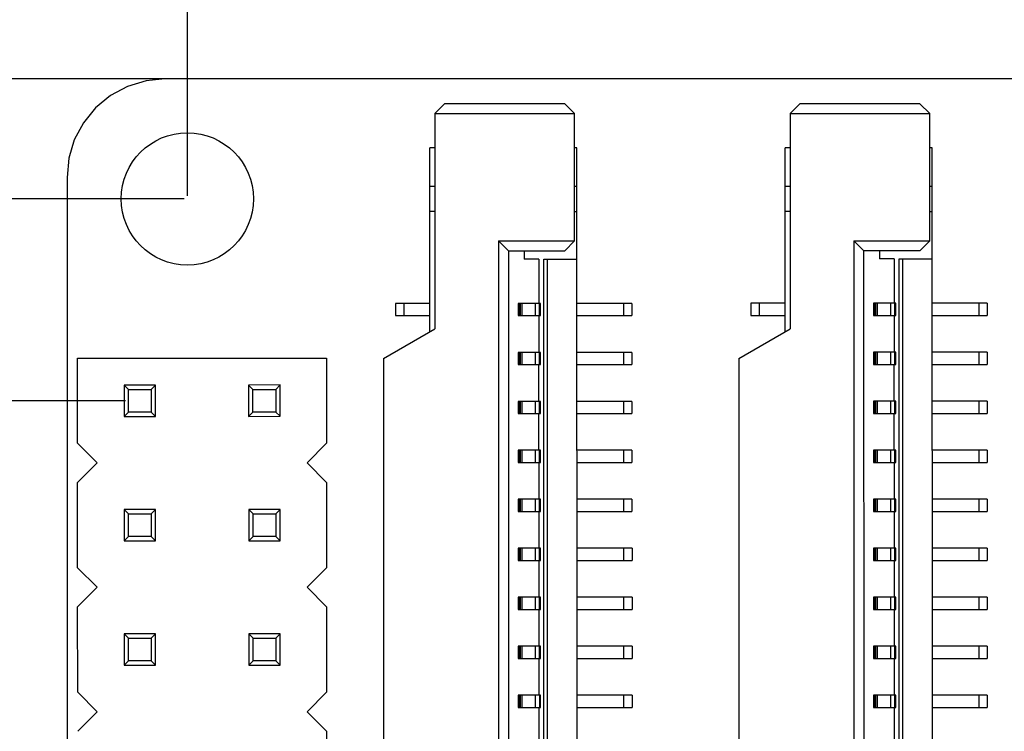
# Model space of a CAD drawing. Header units: inches. Extents: x -29 to 164, y -51 to 83.
# Tile 20 of 164: x 7 to 27, y 29 to 43. Entities that reach past the tile are written whole.
import ezdxf

# ---------------------------------------------------------------- set-up
doc = ezdxf.new("R2010")
doc.units = ezdxf.units.IN
doc.header["$LTSCALE"] = 1.21
doc.header["$MEASUREMENT"] = 0
doc.header["$PDMODE"] = 3
doc.header["$PDSIZE"] = 0.3125
doc.layers.get('0').update_dxf_attribs({"linetype": 'CONTINUOUS'})
doc.layers.get('Defpoints').update_dxf_attribs({"linetype": 'CONTINUOUS'})
doc.layers.add('DIM', color=3, linetype='CONTINUOUS')
doc.styles.get("Standard").update_dxf_attribs({"font": 'txt', "width": 0.8})
doc.dimstyles.get("Standard").update_dxf_attribs({"dimtxt": 0.15625, "dimasz": 0.1875, "dimexe": 0.125, "dimexo": 0.0625, "dimgap": 0.09, "dimtad": 0, "dimtih": 1, "dimtoh": 1, "dimzin": 4, "dimdsep": 46, "dimtxsty": 'STANDARD', "dimblk": '_FILLED', "dimblk1": '_FILLED', "dimblk2": '_FILLED', "dimcen": 0.09, "dimazin": 1, "dimtp": 0.01, "dimtm": 0.01, "dimtfac": 1, "dimtofl": 0, "dimtmove": 0, "dimatfit": 3, "dimldrblk": '_FILLED', "dimfxl": 1, "dimtolj": 1, "dimtzin": 4, "dimarcsym": 0})

# ---------------------------------------------------------------- blocks, each defined once
blk = doc.blocks.new('_FILLED')
at = {"color": 0, "linetype": 'ByBlock'}
blk.add_solid([(0, 0), (-1, 0.167), (-1, -0.167)], dxfattribs=at)
blk = doc.blocks.new('*D1')
at = {"layer": 'Defpoints', "color": 0}
for p in [(4.455, 42.283), (9.879, 42.283), (10.329, 39.833)]:
    blk.add_point(p, dxfattribs=at)
at = {"layer": 'DIM', "color": 0, "lineweight": -2}
for p, q in [((4.455, 44.283), (4.455, 46.283)), ((9.816, 42.283), (4.33, 42.283)), ((10.267, 39.833), (4.33, 39.833)), ((4.455, 37.833), (4.455, 35.833))]:
    blk.add_line(p, q, dxfattribs=at)
at = {"layer": 'DIM', "color": 0, "lineweight": -2, "xscale": 2, "yscale": 2, "zscale": 2}
for p, rotation in [((4.455, 42.283), 270), ((4.455, 39.833), 90)]:
    blk.add_blockref('_FILLED', p, dxfattribs=dict(at, rotation=rotation))
at = {"layer": 'DIM', "color": 0, "insert": (4.455, 48.773), "char_height": 2, "attachment_point": 5, "rotation": 90}
blk.add_mtext('\\A1;2.45', dxfattribs=at)
blk = doc.blocks.new('*D2')
at = {"layer": 'Defpoints', "color": 0}
for p in [(0.441, 42.283), (9.879, 42.283), (9.128, 35.713)]:
    blk.add_point(p, dxfattribs=at)
at = {"layer": 'DIM', "color": 0, "lineweight": -2}
for p, q in [((0.441, 44.283), (0.441, 46.283)), ((9.816, 42.283), (0.316, 42.283)), ((9.066, 35.713), (0.316, 35.713)), ((0.441, 33.713), (0.441, 31.713))]:
    blk.add_line(p, q, dxfattribs=at)
at = {"layer": 'DIM', "color": 0, "lineweight": -2, "xscale": 2, "yscale": 2, "zscale": 2}
for p, rotation in [((0.441, 42.283), 270), ((0.441, 35.713), 90)]:
    blk.add_blockref('_FILLED', p, dxfattribs=dict(at, rotation=rotation))
at = {"layer": 'DIM', "color": 0, "insert": (0.441, 38.998), "char_height": 2, "attachment_point": 5, "rotation": 90}
blk.add_mtext('\\A1;6.57', dxfattribs=at)
blk = doc.blocks.new('*D3')
at = {"layer": 'Defpoints', "color": 0}
for p in [(9.128, 35.713), (0.441, 5.233), (9.135, 5.233)]:
    blk.add_point(p, dxfattribs=at)
at = {"layer": 'DIM', "color": 0, "lineweight": -2}
for p, q in [((9.066, 35.713), (0.316, 35.713)), ((0.441, 33.713), (0.441, 29.496)), ((0.441, 7.233), (0.441, 11.45)), ((9.072, 5.233), (0.316, 5.233))]:
    blk.add_line(p, q, dxfattribs=at)
at = {"layer": 'DIM', "color": 0, "lineweight": -2, "xscale": 2, "yscale": 2, "zscale": 2}
for p, rotation in [((0.441, 35.713), 90), ((0.441, 5.233), 270)]:
    blk.add_blockref('_FILLED', p, dxfattribs=dict(at, rotation=rotation))
at = {"layer": 'DIM', "color": 0, "insert": (0.441, 20.473), "char_height": 2, "attachment_point": 5, "rotation": 90}
blk.add_mtext('\\A1;30.48(2.54*12)', dxfattribs=at)
blk = doc.blocks.new('*D4')
at = {"layer": 'Defpoints', "color": 0}
for p in [(-6.502, 42.283), (9.879, 42.283), (9.889, -7.727)]:
    blk.add_point(p, dxfattribs=at)
at = {"layer": 'DIM', "color": 0, "lineweight": -2}
for p, q in [((9.816, 42.283), (-6.627, 42.283)), ((-6.502, 40.283), (-6.502, 19.501)), ((-6.502, -5.727), (-6.502, 15.055)), ((9.827, -7.727), (-6.627, -7.727))]:
    blk.add_line(p, q, dxfattribs=at)
at = {"layer": 'DIM', "color": 0, "lineweight": -2, "xscale": 2, "yscale": 2, "zscale": 2}
for p, rotation in [((-6.502, 42.283), 90), ((-6.502, -7.727), 270)]:
    blk.add_blockref('_FILLED', p, dxfattribs=dict(at, rotation=rotation))
at = {"layer": 'DIM', "color": 0, "insert": (-6.502, 17.278), "char_height": 2, "attachment_point": 5, "rotation": 90}
blk.add_mtext('\\A1;50.0', dxfattribs=at)
blk = doc.blocks.new('*D11')
at = {"layer": 'Defpoints', "color": 0}
for p in [(-2.864, 42.283), (10.339, 42.283), (10.339, -5.267)]:
    blk.add_point(p, dxfattribs=at)
at = {"layer": 'DIM', "color": 0, "lineweight": -2}
for p, q in [((10.276, 42.283), (-2.989, 42.283)), ((-2.864, 40.283), (-2.864, 21.798)), ((-2.864, -3.267), (-2.864, 15.218)), ((10.276, -5.267), (-2.989, -5.267))]:
    blk.add_line(p, q, dxfattribs=at)
at = {"layer": 'DIM', "color": 0, "lineweight": -2, "xscale": 2, "yscale": 2, "zscale": 2}
for p, rotation in [((-2.864, 42.283), 90), ((-2.864, -5.267), 270)]:
    blk.add_blockref('_FILLED', p, dxfattribs=dict(at, rotation=rotation))
at = {"layer": 'DIM', "color": 0, "insert": (-2.864, 18.508), "char_height": 2, "attachment_point": 5, "rotation": 90}
blk.add_mtext('\\A1;47.55', dxfattribs=at)
blk = doc.blocks.new('*D12')
at = {"layer": 'Defpoints', "color": 0}
for p in [(10.329, 47.774), (32.869, 43.482), (10.329, 39.833)]:
    blk.add_point(p, dxfattribs=at)
at = {"layer": 'DIM', "color": 0, "lineweight": -2}
for p, q in [((10.329, 39.895), (10.329, 47.899)), ((32.869, 43.545), (32.869, 47.899)), ((12.329, 47.774), (18.309, 47.774)), ((30.869, 47.774), (24.889, 47.774))]:
    blk.add_line(p, q, dxfattribs=at)
at = {"layer": 'DIM', "color": 0, "lineweight": -2, "xscale": 2, "yscale": 2, "zscale": 2, "rotation": 180}
blk.add_blockref('_FILLED', (10.329, 47.774), dxfattribs=at)
at = {"layer": 'DIM', "color": 0, "lineweight": -2, "xscale": 2, "yscale": 2, "zscale": 2}
blk.add_blockref('_FILLED', (32.869, 47.774), dxfattribs=at)
at = {"layer": 'DIM', "color": 0, "insert": (21.599, 47.774), "char_height": 2, "attachment_point": 5}
blk.add_mtext('\\A1;22.54', dxfattribs=at)
blk = doc.blocks.new('*D14')
at = {"layer": 'Defpoints', "color": 0}
for p in [(40.079, 50.392), (40.079, 41.954), (10.329, 39.833)]:
    blk.add_point(p, dxfattribs=at)
at = {"layer": 'DIM', "color": 0, "lineweight": -2}
for p, q in [((10.329, 39.895), (10.329, 50.517)), ((40.079, 42.017), (40.079, 50.517)), ((12.329, 50.392), (21.914, 50.392)), ((38.079, 50.392), (28.494, 50.392))]:
    blk.add_line(p, q, dxfattribs=at)
at = {"layer": 'DIM', "color": 0, "lineweight": -2, "xscale": 2, "yscale": 2, "zscale": 2, "rotation": 180}
blk.add_blockref('_FILLED', (10.329, 50.392), dxfattribs=at)
at = {"layer": 'DIM', "color": 0, "lineweight": -2, "xscale": 2, "yscale": 2, "zscale": 2}
blk.add_blockref('_FILLED', (40.079, 50.392), dxfattribs=at)
at = {"layer": 'DIM', "color": 0, "insert": (25.204, 50.392), "char_height": 2, "attachment_point": 5}
blk.add_mtext('\\A1;29.75', dxfattribs=at)
blk = doc.blocks.new('*D15')
at = {"layer": 'Defpoints', "color": 0}
for p in [(10.329, 53.635), (44.769, 42.733), (10.329, 39.833)]:
    blk.add_point(p, dxfattribs=at)
at = {"layer": 'DIM', "color": 0, "lineweight": -2}
for p, q in [((10.329, 39.895), (10.329, 53.76)), ((44.769, 42.795), (44.769, 53.76)), ((12.329, 53.635), (24.259, 53.635)), ((42.769, 53.635), (30.839, 53.635))]:
    blk.add_line(p, q, dxfattribs=at)
at = {"layer": 'DIM', "color": 0, "lineweight": -2, "xscale": 2, "yscale": 2, "zscale": 2, "rotation": 180}
blk.add_blockref('_FILLED', (10.329, 53.635), dxfattribs=at)
at = {"layer": 'DIM', "color": 0, "lineweight": -2, "xscale": 2, "yscale": 2, "zscale": 2}
blk.add_blockref('_FILLED', (44.769, 53.635), dxfattribs=at)
at = {"layer": 'DIM', "color": 0, "insert": (27.549, 53.635), "char_height": 2, "attachment_point": 5}
blk.add_mtext('\\A1;34.44', dxfattribs=at)
blk = doc.blocks.new('*D16')
at = {"layer": 'Defpoints', "color": 0}
for p in [(10.329, 56.651), (50.569, 42.733), (10.329, 39.833)]:
    blk.add_point(p, dxfattribs=at)
at = {"layer": 'DIM', "color": 0, "lineweight": -2}
for p, q in [((10.329, 39.895), (10.329, 56.776)), ((50.569, 42.795), (50.569, 56.776)), ((12.329, 56.651), (27.293, 56.651)), ((48.569, 56.651), (33.606, 56.651))]:
    blk.add_line(p, q, dxfattribs=at)
at = {"layer": 'DIM', "color": 0, "lineweight": -2, "xscale": 2, "yscale": 2, "zscale": 2, "rotation": 180}
blk.add_blockref('_FILLED', (10.329, 56.651), dxfattribs=at)
at = {"layer": 'DIM', "color": 0, "lineweight": -2, "xscale": 2, "yscale": 2, "zscale": 2}
blk.add_blockref('_FILLED', (50.569, 56.651), dxfattribs=at)
at = {"layer": 'DIM', "color": 0, "insert": (30.449, 56.651), "char_height": 2, "attachment_point": 5}
blk.add_mtext('\\A1;40.24', dxfattribs=at)

msp = doc.modelspace()

# ---------------------------------------------------------------- linework, layer by layer
at = {"color": 7, "linetype": 'Continuous'}
for p, q in [((9.487, 42.244), (9.11, 42.13)), ((9.879, 42.283), (9.487, 42.244)), ((28.399, 42.283), (9.879, 42.283)), ((9.11, 42.13), (8.762, 41.944)), ((8.762, 41.944), (8.458, 41.694)), ((8.458, 41.694), (8.208, 41.389)), ((15.579, 41.774), (15.379, 41.574)), ((18.029, 41.775), (15.579, 41.774)), ((18.229, 41.575), (18.029, 41.775)), ((22.829, 41.776), (22.629, 41.576)), ((25.279, 41.776), (22.829, 41.776)), ((25.479, 41.576), (25.279, 41.776)), ((15.379, 41.574), (18.229, 41.575)), ((15.379, 41.574), (15.38, 37.18)), ((18.229, 38.975), (18.229, 41.575)), ((22.629, 41.576), (22.63, 37.182)), ((22.629, 41.576), (25.479, 41.576)), ((25.479, 38.976), (25.479, 41.576)), ((8.208, 41.389), (8.022, 41.042)), ((8.022, 41.042), (7.908, 40.665)), ((15.28, 37.123), (15.279, 40.874)), ((15.379, 40.874), (15.279, 40.874)), ((18.279, 40.875), (18.229, 40.875)), ((18.283, 20.275), (18.279, 40.875)), ((22.53, 37.124), (22.529, 40.876)), ((22.629, 40.876), (22.529, 40.876)), ((25.529, 40.876), (25.479, 40.876)), ((25.533, 20.276), (25.529, 40.876)), ((7.908, 40.665), (7.879, 40.273)), ((7.879, 40.273), (7.879, -5.727)), ((15.279, 40.094), (15.379, 40.094)), ((18.229, 40.095), (18.279, 40.095)), ((22.529, 40.096), (22.629, 40.096)), ((25.479, 40.096), (25.529, 40.096)), ((15.379, 39.574), (15.279, 39.574)), ((18.229, 39.575), (18.279, 39.575)), ((22.629, 39.576), (22.529, 39.576)), ((25.479, 39.576), (25.529, 39.576)), ((16.679, 38.975), (16.683, 22.175)), ((16.679, 38.975), (16.88, 38.775)), ((16.679, 38.975), (18.229, 38.975)), ((18.03, 38.775), (18.229, 38.975)), ((23.929, 38.976), (23.933, 22.176)), ((23.929, 38.976), (24.13, 38.776)), ((23.929, 38.976), (25.479, 38.976)), ((25.28, 38.776), (25.479, 38.976)), ((16.88, 38.775), (16.883, 22.375)), ((16.88, 38.775), (18.03, 38.775)), ((17.201, 38.775), (17.201, 38.605)), ((17.501, 38.605), (17.201, 38.605)), ((17.501, 38.605), (17.501, 37.7)), ((17.607, 22.545), (17.604, 38.605)), ((17.604, 38.605), (18.28, 38.605)), ((17.683, 22.545), (17.68, 38.605)), ((24.13, 38.776), (24.133, 22.376)), ((24.13, 38.776), (25.28, 38.776)), ((24.451, 38.776), (24.451, 38.606)), ((24.751, 38.606), (24.451, 38.606)), ((24.751, 38.606), (24.751, 37.701)), ((24.857, 22.546), (24.854, 38.606)), ((24.854, 38.606), (25.53, 38.606)), ((24.933, 22.546), (24.93, 38.606)), ((14.58, 37.699), (14.58, 37.449)), ((15.28, 37.699), (14.58, 37.699)), ((14.753, 37.449), (14.753, 37.699)), ((17.078, 37.7), (17.078, 37.45)), ((17.534, 37.7), (17.078, 37.7)), ((17.114, 37.45), (17.114, 37.7)), ((17.122, 37.7), (17.122, 37.45)), ((17.16, 37.45), (17.16, 37.7)), ((17.426, 37.7), (17.426, 37.45)), ((17.517, 37.45), (17.517, 37.7)), ((17.535, 37.45), (17.534, 37.7)), ((19.402, 37.7), (18.28, 37.7)), ((19.229, 37.7), (19.229, 37.45)), ((19.402, 37.7), (19.402, 37.45)), ((21.83, 37.701), (21.83, 37.451)), ((22.53, 37.701), (21.83, 37.701)), ((22.003, 37.451), (22.003, 37.701)), ((24.328, 37.701), (24.328, 37.451)), ((24.784, 37.701), (24.328, 37.701)), ((24.364, 37.451), (24.364, 37.701)), ((24.372, 37.701), (24.372, 37.451)), ((24.41, 37.451), (24.41, 37.701)), ((24.676, 37.701), (24.676, 37.451)), ((24.767, 37.451), (24.767, 37.701)), ((24.785, 37.451), (24.784, 37.701)), ((26.652, 37.702), (25.53, 37.701)), ((26.479, 37.702), (26.479, 37.452)), ((26.652, 37.702), (26.652, 37.452)), ((14.58, 37.449), (15.28, 37.449)), ((17.078, 37.45), (17.535, 37.45)), ((17.501, 37.45), (17.501, 36.7)), ((18.28, 37.45), (19.402, 37.45)), ((21.83, 37.451), (22.53, 37.451)), ((24.328, 37.451), (24.785, 37.451)), ((24.751, 37.451), (24.751, 36.701)), ((25.53, 37.451), (26.652, 37.452)), ((14.33, 36.574), (15.38, 37.18)), ((21.58, 36.576), (22.63, 37.182)), ((8.09, 36.583), (13.17, 36.584)), ((8.09, 34.843), (8.09, 36.583)), ((13.17, 36.584), (13.17, 34.844)), ((14.33, 36.574), (14.332, 24.574)), ((17.078, 36.7), (17.078, 36.45)), ((17.535, 36.7), (17.078, 36.7)), ((17.114, 36.45), (17.114, 36.7)), ((17.122, 36.7), (17.122, 36.45)), ((17.16, 36.45), (17.16, 36.7)), ((17.426, 36.7), (17.426, 36.45)), ((17.517, 36.45), (17.517, 36.7)), ((17.535, 36.45), (17.535, 36.7)), ((19.402, 36.7), (18.28, 36.7)), ((19.229, 36.7), (19.229, 36.45)), ((19.402, 36.7), (19.402, 36.45)), ((21.58, 36.576), (21.582, 24.576)), ((24.328, 36.701), (24.328, 36.451)), ((24.785, 36.701), (24.328, 36.701)), ((24.364, 36.451), (24.364, 36.701)), ((24.372, 36.701), (24.372, 36.451)), ((24.41, 36.451), (24.41, 36.701)), ((24.676, 36.701), (24.676, 36.451)), ((24.767, 36.451), (24.767, 36.701)), ((24.785, 36.451), (24.785, 36.701)), ((26.652, 36.702), (25.53, 36.701)), ((26.479, 36.702), (26.479, 36.452)), ((26.652, 36.702), (26.652, 36.452)), ((17.078, 36.45), (17.535, 36.45)), ((17.501, 35.7), (17.501, 36.45)), ((18.28, 36.45), (19.402, 36.45)), ((24.328, 36.451), (24.785, 36.451)), ((24.751, 35.701), (24.751, 36.451)), ((25.53, 36.451), (26.652, 36.452)), ((9.04, 36.033), (9.04, 35.393)), ((9.04, 36.033), (9.128, 35.945)), ((9.68, 36.033), (9.04, 36.033)), ((9.68, 36.033), (9.592, 35.945)), ((9.68, 35.393), (9.68, 36.033)), ((12.22, 36.034), (11.58, 36.033)), ((11.58, 36.033), (11.58, 35.393)), ((11.58, 36.033), (11.668, 35.945)), ((12.22, 36.034), (12.132, 35.945)), ((12.22, 35.394), (12.22, 36.034)), ((9.128, 35.481), (9.128, 35.945)), ((9.128, 35.945), (9.592, 35.945)), ((9.592, 35.945), (9.592, 35.481)), ((11.668, 35.482), (11.668, 35.945)), ((11.668, 35.945), (12.132, 35.945)), ((12.132, 35.945), (12.132, 35.482)), ((17.078, 35.7), (17.078, 35.45)), ((17.535, 35.7), (17.078, 35.7)), ((17.115, 35.45), (17.115, 35.7)), ((17.123, 35.7), (17.123, 35.45)), ((17.161, 35.45), (17.161, 35.7)), ((17.426, 35.7), (17.426, 35.45)), ((17.517, 35.45), (17.517, 35.7)), ((17.535, 35.45), (17.535, 35.7)), ((19.402, 35.7), (18.28, 35.7)), ((19.229, 35.7), (19.229, 35.45)), ((19.402, 35.7), (19.402, 35.45)), ((24.328, 35.701), (24.328, 35.451)), ((24.785, 35.701), (24.328, 35.701)), ((24.365, 35.451), (24.365, 35.701)), ((24.373, 35.701), (24.373, 35.451)), ((24.411, 35.451), (24.411, 35.701)), ((24.676, 35.701), (24.676, 35.451)), ((24.767, 35.451), (24.767, 35.701)), ((24.785, 35.451), (24.785, 35.701)), ((26.652, 35.702), (25.53, 35.701)), ((26.479, 35.702), (26.479, 35.452)), ((26.652, 35.702), (26.652, 35.452)), ((9.128, 35.481), (9.04, 35.393)), ((9.04, 35.393), (9.68, 35.393)), ((9.592, 35.481), (9.128, 35.481)), ((9.592, 35.481), (9.68, 35.393)), ((11.668, 35.482), (11.58, 35.393)), ((11.58, 35.393), (12.22, 35.394)), ((12.132, 35.482), (11.668, 35.482)), ((12.132, 35.482), (12.22, 35.394)), ((17.078, 35.45), (17.535, 35.45)), ((17.502, 34.7), (17.501, 35.45)), ((18.28, 35.45), (19.402, 35.45)), ((24.328, 35.451), (24.785, 35.451)), ((24.752, 34.701), (24.751, 35.451)), ((25.53, 35.451), (26.652, 35.452)), ((8.491, 34.443), (8.09, 34.843)), ((13.17, 34.844), (12.771, 34.444)), ((17.079, 34.7), (17.079, 34.45)), ((17.535, 34.7), (17.079, 34.7)), ((17.115, 34.45), (17.115, 34.7)), ((17.123, 34.7), (17.123, 34.45)), ((17.161, 34.45), (17.161, 34.7)), ((17.426, 34.7), (17.426, 34.45)), ((17.518, 34.45), (17.517, 34.7)), ((17.535, 34.45), (17.535, 34.7)), ((19.402, 34.7), (18.28, 34.7)), ((19.229, 34.7), (19.229, 34.45)), ((19.402, 34.7), (19.402, 34.45)), ((24.329, 34.701), (24.329, 34.451)), ((24.785, 34.701), (24.329, 34.701)), ((24.365, 34.451), (24.365, 34.701)), ((24.373, 34.701), (24.373, 34.451)), ((24.411, 34.451), (24.411, 34.701)), ((24.676, 34.701), (24.676, 34.451)), ((24.768, 34.451), (24.767, 34.701)), ((24.785, 34.451), (24.785, 34.701)), ((26.652, 34.702), (25.53, 34.701)), ((26.479, 34.702), (26.479, 34.452)), ((26.652, 34.702), (26.652, 34.452)), ((8.091, 34.043), (8.491, 34.443)), ((12.771, 34.444), (13.171, 34.044)), ((17.079, 34.45), (17.535, 34.45)), ((17.502, 34.45), (17.502, 33.7)), ((18.28, 34.45), (19.402, 34.45)), ((24.329, 34.451), (24.785, 34.451)), ((24.752, 34.451), (24.752, 33.701)), ((25.53, 34.451), (26.652, 34.452)), ((8.091, 32.303), (8.091, 34.043)), ((13.171, 34.044), (13.171, 32.304)), ((17.079, 33.7), (17.079, 33.45)), ((17.535, 33.7), (17.079, 33.7)), ((17.115, 33.45), (17.115, 33.7)), ((17.123, 33.7), (17.123, 33.45)), ((17.161, 33.45), (17.161, 33.7)), ((17.426, 33.7), (17.426, 33.45)), ((17.518, 33.45), (17.518, 33.7)), ((17.535, 33.45), (17.535, 33.7)), ((19.402, 33.7), (18.281, 33.7)), ((19.229, 33.7), (19.23, 33.45)), ((19.402, 33.7), (19.402, 33.45)), ((24.329, 33.701), (24.329, 33.451)), ((24.785, 33.701), (24.329, 33.701)), ((24.365, 33.451), (24.365, 33.701)), ((24.373, 33.701), (24.373, 33.451)), ((24.411, 33.451), (24.411, 33.701)), ((24.676, 33.701), (24.676, 33.451)), ((24.768, 33.451), (24.768, 33.701)), ((24.785, 33.451), (24.785, 33.701)), ((26.652, 33.702), (25.531, 33.701)), ((26.479, 33.702), (26.48, 33.452)), ((26.652, 33.702), (26.652, 33.452)), ((9.041, 33.493), (9.041, 32.853)), ((9.041, 33.493), (9.129, 33.405)), ((9.681, 33.493), (9.041, 33.493)), ((9.129, 32.941), (9.129, 33.405)), ((9.129, 33.405), (9.593, 33.405)), ((9.681, 33.493), (9.593, 33.405)), ((9.593, 33.405), (9.593, 32.941)), ((9.681, 32.853), (9.681, 33.493)), ((12.221, 33.494), (11.581, 33.493)), ((11.581, 33.493), (11.581, 32.853)), ((11.581, 33.493), (11.669, 33.405)), ((11.669, 32.942), (11.669, 33.405)), ((11.669, 33.405), (12.133, 33.405)), ((12.221, 33.494), (12.133, 33.405)), ((12.133, 33.405), (12.133, 32.942)), ((12.221, 32.854), (12.221, 33.494)), ((17.079, 33.45), (17.535, 33.45)), ((17.502, 33.45), (17.502, 32.7)), ((18.281, 33.45), (19.402, 33.45)), ((24.329, 33.451), (24.785, 33.451)), ((24.752, 33.451), (24.752, 32.701)), ((25.531, 33.451), (26.652, 33.452)), ((9.129, 32.941), (9.041, 32.853)), ((9.041, 32.853), (9.681, 32.853)), ((9.593, 32.941), (9.129, 32.941)), ((9.593, 32.941), (9.681, 32.853)), ((11.669, 32.942), (11.581, 32.853)), ((11.581, 32.853), (12.221, 32.854)), ((12.133, 32.942), (11.669, 32.942)), ((12.133, 32.942), (12.221, 32.854)), ((17.079, 32.7), (17.079, 32.45)), ((17.536, 32.7), (17.079, 32.7)), ((17.115, 32.45), (17.115, 32.7)), ((17.123, 32.7), (17.123, 32.45)), ((17.161, 32.45), (17.161, 32.7)), ((17.427, 32.7), (17.427, 32.45)), ((17.518, 32.45), (17.518, 32.7)), ((17.536, 32.45), (17.536, 32.7)), ((19.403, 32.7), (18.281, 32.7)), ((19.23, 32.7), (19.23, 32.45)), ((19.403, 32.7), (19.403, 32.45)), ((24.329, 32.701), (24.329, 32.451)), ((24.786, 32.701), (24.329, 32.701)), ((24.365, 32.451), (24.365, 32.701)), ((24.373, 32.701), (24.373, 32.451)), ((24.411, 32.451), (24.411, 32.701)), ((24.677, 32.701), (24.677, 32.451)), ((24.768, 32.451), (24.768, 32.701)), ((24.786, 32.451), (24.786, 32.701)), ((26.653, 32.702), (25.531, 32.701)), ((26.48, 32.702), (26.48, 32.452)), ((26.653, 32.702), (26.653, 32.452)), ((17.079, 32.45), (17.536, 32.45)), ((17.502, 32.45), (17.502, 31.7)), ((18.281, 32.45), (19.403, 32.45)), ((24.329, 32.451), (24.786, 32.451)), ((24.752, 32.451), (24.752, 31.701)), ((25.531, 32.451), (26.653, 32.452)), ((8.491, 31.903), (8.091, 32.303)), ((13.171, 32.304), (12.771, 31.904)), ((8.091, 31.503), (8.491, 31.903)), ((12.771, 31.904), (13.171, 31.504)), ((17.079, 31.7), (17.079, 31.45)), ((17.536, 31.7), (17.079, 31.7)), ((17.116, 31.45), (17.115, 31.7)), ((17.123, 31.7), (17.123, 31.45)), ((17.162, 31.45), (17.161, 31.7)), ((17.427, 31.7), (17.427, 31.45)), ((17.518, 31.45), (17.518, 31.7)), ((17.536, 31.45), (17.536, 31.7)), ((19.403, 31.7), (18.281, 31.7)), ((19.23, 31.7), (19.23, 31.45)), ((19.403, 31.7), (19.403, 31.45)), ((24.329, 31.701), (24.329, 31.451)), ((24.786, 31.701), (24.329, 31.701)), ((24.366, 31.451), (24.365, 31.701)), ((24.373, 31.701), (24.373, 31.451)), ((24.412, 31.451), (24.411, 31.701)), ((24.677, 31.701), (24.677, 31.451)), ((24.768, 31.451), (24.768, 31.701)), ((24.786, 31.451), (24.786, 31.701)), ((26.653, 31.702), (25.531, 31.701)), ((26.48, 31.702), (26.48, 31.452)), ((26.653, 31.702), (26.653, 31.452)), ((8.092, 29.763), (8.091, 31.503)), ((13.171, 31.504), (13.172, 29.764)), ((17.079, 31.45), (17.536, 31.45)), ((17.502, 31.45), (17.502, 30.7)), ((18.281, 31.45), (19.403, 31.45)), ((24.329, 31.451), (24.786, 31.451)), ((24.752, 31.451), (24.752, 30.701)), ((25.531, 31.451), (26.653, 31.452)), ((9.041, 30.953), (9.041, 30.313)), ((9.041, 30.953), (9.129, 30.865)), ((9.681, 30.953), (9.041, 30.953)), ((9.681, 30.953), (9.593, 30.865)), ((9.681, 30.313), (9.681, 30.953)), ((12.221, 30.954), (11.581, 30.953)), ((11.581, 30.953), (11.581, 30.313)), ((11.581, 30.953), (11.669, 30.865)), ((12.221, 30.954), (12.133, 30.865)), ((12.221, 30.314), (12.221, 30.954)), ((9.13, 30.401), (9.129, 30.865)), ((9.129, 30.865), (9.593, 30.865)), ((9.593, 30.865), (9.593, 30.401)), ((11.67, 30.402), (11.669, 30.865)), ((11.669, 30.865), (12.133, 30.865)), ((12.133, 30.865), (12.133, 30.402)), ((17.079, 30.7), (17.08, 30.45)), ((17.536, 30.7), (17.079, 30.7)), ((17.116, 30.45), (17.116, 30.7)), ((17.124, 30.7), (17.124, 30.45)), ((17.162, 30.45), (17.162, 30.7)), ((17.427, 30.7), (17.427, 30.45)), ((17.518, 30.45), (17.518, 30.7)), ((17.536, 30.45), (17.536, 30.7)), ((19.403, 30.7), (18.281, 30.7)), ((19.23, 30.7), (19.23, 30.45)), ((19.403, 30.7), (19.403, 30.45)), ((24.329, 30.701), (24.33, 30.451)), ((24.786, 30.701), (24.329, 30.701)), ((24.366, 30.451), (24.366, 30.701)), ((24.374, 30.701), (24.374, 30.451)), ((24.412, 30.451), (24.412, 30.701)), ((24.677, 30.701), (24.677, 30.451)), ((24.768, 30.451), (24.768, 30.701)), ((24.786, 30.451), (24.786, 30.701)), ((26.653, 30.702), (25.531, 30.701)), ((26.48, 30.702), (26.48, 30.452)), ((26.653, 30.702), (26.653, 30.452)), ((9.13, 30.401), (9.041, 30.313)), ((9.593, 30.401), (9.13, 30.401)), ((9.593, 30.401), (9.681, 30.313)), ((11.67, 30.402), (11.581, 30.313)), ((12.133, 30.402), (11.67, 30.402)), ((12.133, 30.402), (12.221, 30.314)), ((17.08, 30.45), (17.536, 30.45)), ((17.502, 30.45), (17.503, 29.7)), ((18.281, 30.45), (19.403, 30.45)), ((24.33, 30.451), (24.786, 30.451)), ((24.752, 30.451), (24.753, 29.701)), ((25.531, 30.451), (26.653, 30.452)), ((9.041, 30.313), (9.681, 30.313)), ((11.581, 30.313), (12.221, 30.314)), ((8.492, 29.363), (8.092, 29.763)), ((13.172, 29.764), (12.772, 29.364)), ((17.08, 29.7), (17.08, 29.45)), ((17.536, 29.7), (17.08, 29.7)), ((17.116, 29.45), (17.116, 29.7)), ((17.124, 29.7), (17.124, 29.45)), ((17.162, 29.45), (17.162, 29.7)), ((17.427, 29.7), (17.427, 29.45)), ((17.519, 29.45), (17.519, 29.7)), ((17.536, 29.45), (17.536, 29.7)), ((19.403, 29.7), (18.281, 29.7)), ((19.23, 29.7), (19.23, 29.45)), ((19.403, 29.7), (19.403, 29.45)), ((24.33, 29.701), (24.33, 29.451)), ((24.786, 29.701), (24.33, 29.701)), ((24.366, 29.451), (24.366, 29.701)), ((24.374, 29.701), (24.374, 29.451)), ((24.412, 29.451), (24.412, 29.701)), ((24.677, 29.701), (24.677, 29.451)), ((24.769, 29.451), (24.769, 29.701)), ((24.786, 29.451), (24.786, 29.701)), ((26.653, 29.702), (25.531, 29.701)), ((26.48, 29.702), (26.48, 29.452)), ((26.653, 29.702), (26.653, 29.452)), ((8.092, 28.963), (8.492, 29.363)), ((12.772, 29.364), (13.172, 28.964)), ((17.08, 29.45), (17.536, 29.45)), ((17.503, 29.45), (17.503, 28.7)), ((18.281, 29.45), (19.403, 29.45)), ((24.33, 29.451), (24.786, 29.451)), ((24.753, 29.451), (24.753, 28.701)), ((25.531, 29.451), (26.653, 29.452)), ((13.172, 28.964), (13.172, 27.224))]:
    msp.add_line(p, q, dxfattribs=at)
msp.add_circle((10.329, 39.833), 1.35, dxfattribs=at)

# ---------------------------------------------------------------- dimensions: what is measured, and where the dimension line sits
at = {"layer": 'DIM'}
for base, p1, p2, picture, middle in [((10.329, 56.651), (50.569, 42.733), (10.329, 39.833), '*D16', (30.449, 56.651)), ((10.329, 53.635), (44.769, 42.733), (10.329, 39.833), '*D15', (27.549, 53.635)), ((40.079, 50.392), (10.329, 39.833), (40.079, 41.954), '*D14', (25.204, 50.392)), ((10.329, 47.774), (32.869, 43.482), (10.329, 39.833), '*D12', (21.599, 47.774))]:
    dim = msp.add_linear_dim(base=base, p1=p1, p2=p2, dimstyle='STANDARD', override={"dimtxt": 2, "dimasz": 2, "dimtih": 0, "dimtoh": 0, "dimzin": 0, "dimcen": 0.198, "dimadec": 0, "dimazin": 0, "dimtp": 0, "dimtm": 0, "dimtdec": 4, "dimtzin": 0}, dxfattribs=at)
    dim.commit()
    dim.dimension.update_dxf_attribs({"geometry": picture, "text_midpoint": middle})
for base, p1, p2, override, picture, middle in [((4.455, 42.283), (10.329, 39.833), (9.879, 42.283), {"dimtxt": 2, "dimasz": 2, "dimtih": 0, "dimtoh": 0, "dimzin": 0, "dimcen": 0.198, "dimadec": 0, "dimazin": 0, "dimtp": 0, "dimtm": 0, "dimtdec": 4, "dimtzin": 0}, '*D1', (4.455, 48.773)), ((0.441, 42.283), (9.128, 35.713), (9.879, 42.283), {"dimtxt": 2, "dimasz": 2, "dimtih": 0, "dimtoh": 0, "dimzin": 0, "dimcen": 0.198, "dimadec": 0, "dimazin": 0, "dimtp": 0, "dimtm": 0, "dimtdec": 4, "dimtzin": 0}, '*D2', (0.441, 38.998)), ((-6.502, 42.283), (9.889, -7.727), (9.879, 42.283), {"dimtxt": 2, "dimasz": 2, "dimtih": 0, "dimtoh": 0, "dimdec": 1, "dimzin": 0, "dimcen": 0.198, "dimadec": 0, "dimazin": 0, "dimtp": 0, "dimtm": 0, "dimtdec": 4, "dimtzin": 0}, '*D4', (-6.502, 17.278)), ((-2.864, 42.283), (10.339, -5.267), (10.339, 42.283), {"dimtxt": 2, "dimasz": 2, "dimtih": 0, "dimtoh": 0, "dimzin": 0, "dimcen": 0.198, "dimadec": 0, "dimazin": 0, "dimtp": 0, "dimtm": 0, "dimtdec": 4, "dimtzin": 0}, '*D11', (-2.864, 18.508)), ((0.441, 5.233), (9.128, 35.713), (9.135, 5.233), {"dimtxt": 2, "dimasz": 2, "dimtih": 0, "dimtoh": 0, "dimzin": 0, "dimpost": '(2.54*12)', "dimcen": 0.198, "dimadec": 0, "dimazin": 0, "dimtp": 0, "dimtm": 0, "dimtdec": 4, "dimtzin": 0}, '*D3', (0.441, 20.473))]:
    dim = msp.add_linear_dim(base=base, p1=p1, p2=p2, angle=90, dimstyle='STANDARD', override=override, dxfattribs=at)
    dim.commit()
    dim.dimension.update_dxf_attribs({"geometry": picture, "text_midpoint": middle})

doc.saveas('drawing.dxf')
